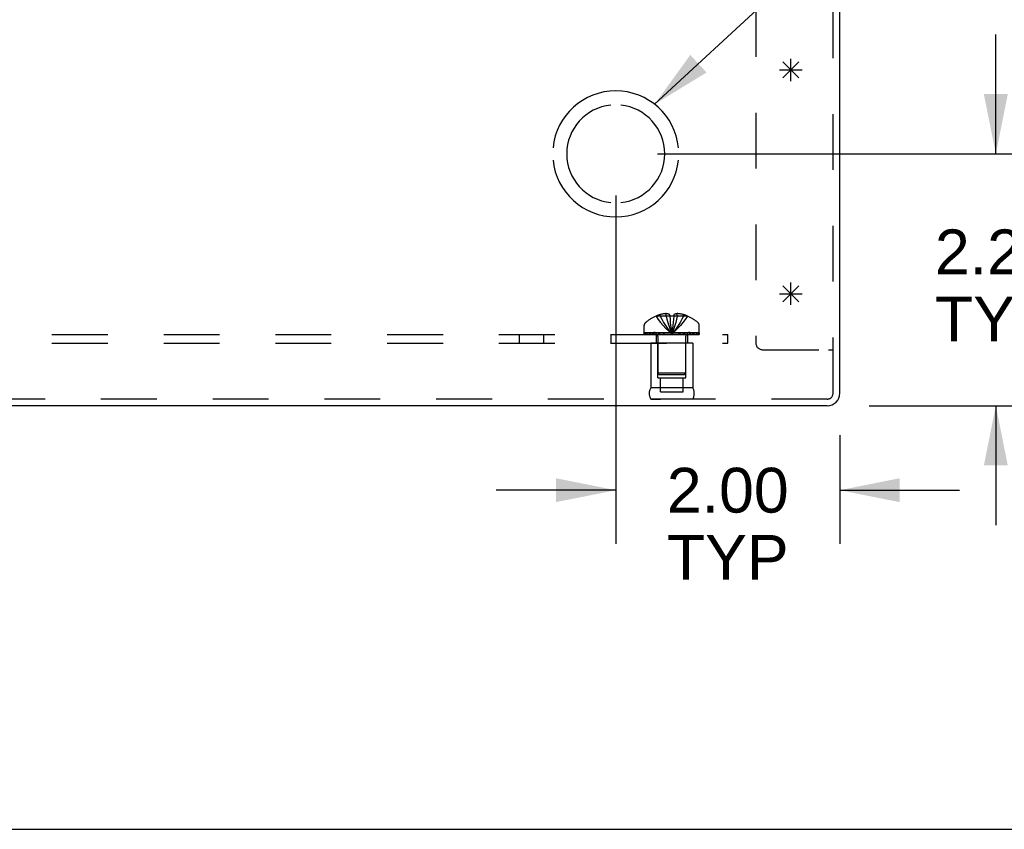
# Model space of a CAD drawing. Header units: inches. Extents: x 0 to 90.7, y 0 to 58.7.
# Tile 3 of 15: x 32 to 40.8, y 0 to 7.2. Entities that reach past the tile are written whole.
import ezdxf

# ---------------------------------------------------------------- set-up
doc = ezdxf.new("R2010")
doc.units = ezdxf.units.IN
doc.header["$LTSCALE"] = 4.986667
doc.header["$MEASUREMENT"] = 0
doc.linetypes.add('HIDDEN', pattern=[0.2, 0.1, -0.1])
doc.layers.get('0').update_dxf_attribs({"linetype": 'CONTINUOUS'})
for name, color, linetype in [('DEFAULT_2', 8, 'HIDDEN'), ('DIMENSIONS', 7, 'CONTINUOUS'), ('OPEN', 7, 'CONTINUOUS'), ('SPOTWELDS', 7, 'CONTINUOUS'), ('SUBPANEL', 7, 'CONTINUOUS')]:
    doc.layers.add(name, color=color, linetype=linetype)
doc.styles.get("Standard").update_dxf_attribs({"font": 'arial.ttf'})
doc.dimstyles.new('DIMSTYLE_1', dxfattribs={"dimtxt": 0.4, "dimasz": 0.533333, "dimexe": 0.09, "dimexo": 0.07, "dimgap": 0.0375, "dimtad": 0, "dimtih": 1, "dimtoh": 1, "dimzin": 4, "dimdsep": 46, "dimtxsty": 'Standard', "dimblk": '_FILLED', "dimblk1": '_FILLED', "dimblk2": '_FILLED', "dimcen": 0.09, "dimadec": 3, "dimazin": 1, "dimtfac": 1, "dimtdec": 3, "dimtofl": 0, "dimtmove": 0, "dimatfit": 3, "dimldrblk": '_FILLED', "dimfxl": 0, "dimtolj": 1, "dimtzin": 4, "dimarcsym": 0})
doc.dimstyles.get("Standard").update_dxf_attribs({"dimtxt": 0.453333, "dimasz": 0.533333, "dimexe": 0.09, "dimexo": 0.07, "dimgap": 0.09, "dimtad": 0, "dimtih": 1, "dimtoh": 1, "dimdec": 3, "dimzin": 4, "dimdsep": 46, "dimtxsty": 'Standard', "dimblk": '_FILLED', "dimblk1": '_FILLED', "dimblk2": '_FILLED', "dimcen": 0.09, "dimadec": 3, "dimazin": 1, "dimtp": 0.001, "dimtm": 0.001, "dimtfac": 1, "dimtdec": 3, "dimtofl": 0, "dimtmove": 0, "dimatfit": 3, "dimldrblk": '_FILLED', "dimfxl": 0, "dimtolj": 1, "dimtzin": 4, "dimarcsym": 0})

# ---------------------------------------------------------------- blocks, each defined once
blk = doc.blocks.new('_FILLED')
at = {"color": 0, "linetype": 'ByBlock'}
blk.add_solid([(0, 0), (-1, 0.2), (-1, -0.2)], dxfattribs=at)
blk = doc.blocks.new('*D20')
at = {"layer": 'DIMENSIONS', "color": 2, "linetype": 'Continuous'}
for p, q in [((40.7497, 6.0333), (40.7497, 7.1)), ((37.7306, 6.0333), (41.2297, 6.0333)), ((39.6186, 3.7833), (41.2297, 3.7833)), ((40.7497, 3.7833), (40.7497, 2.7166))]:
    blk.add_line(p, q, dxfattribs=at)
at = {"layer": 'DIMENSIONS', "color": 2, "linetype": 'Continuous', "xscale": 0.5333333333, "yscale": 0.5333333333, "zscale": 0.5333333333}
for p, rotation in [((40.7497, 6.0333), 270), ((40.7497, 3.7833), 90)]:
    blk.add_blockref('_FILLED', p, dxfattribs=dict(at, rotation=rotation))
at = {"layer": 'DIMENSIONS', "color": 2, "linetype": 'Continuous', "insert": (40.7497, 5.358), "char_height": 0.4, "width": 1.086989, "attachment_point": 2, "line_spacing_factor": 0.9}
blk.add_mtext('2.25\\PTYP', dxfattribs=at)
blk = doc.blocks.new('*D21')
at = {"layer": 'DIMENSIONS', "color": 2, "linetype": 'Continuous'}
for p, q in [((37.3572, 5.66), (37.3572, 2.5491)), ((39.3572, 3.522), (39.3572, 2.5491)), ((37.3572, 3.0291), (36.2906, 3.0291)), ((39.3572, 3.0291), (40.4239, 3.0291))]:
    blk.add_line(p, q, dxfattribs=at)
at = {"layer": 'DIMENSIONS', "color": 2, "linetype": 'Continuous', "xscale": 0.5333333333, "yscale": 0.5333333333, "zscale": 0.5333333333}
blk.add_blockref('_FILLED', (37.3572, 3.0291), dxfattribs=at)
at = {"layer": 'DIMENSIONS', "color": 2, "linetype": 'Continuous', "xscale": 0.5333333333, "yscale": 0.5333333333, "zscale": 0.5333333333, "rotation": 180}
blk.add_blockref('_FILLED', (39.3572, 3.0291), dxfattribs=at)
at = {"layer": 'DIMENSIONS', "color": 2, "linetype": 'Continuous', "insert": (38.3572, 3.2291), "char_height": 0.4, "width": 1.086989, "attachment_point": 2, "line_spacing_factor": 0.9}
blk.add_mtext('2.00\\PTYP', dxfattribs=at)

msp = doc.modelspace()

# ---------------------------------------------------------------- linework, layer by layer
at = {"color": 3, "linetype": 'Continuous'}
for p, q in [((39.3572, 3.8953), (39.3572, 11.0923)), ((39.2452, 3.7833), (19.4692, 3.7833))]:
    msp.add_line(p, q, dxfattribs=at)
at = {"color": 7, "linetype": 'Continuous'}
msp.add_line((0, 0), (90.6667, 0), dxfattribs=at)
at = {"color": 3, "linetype": 'Continuous'}
msp.add_arc((39.2452, 3.8953), 0.112, 270, 360, dxfattribs=at)
at = {"layer": 'DEFAULT_2', "color": 8, "linetype": 'HIDDEN'}
for p, q in [((39.2972, 3.8953), (39.2972, 11.7833)), ((38.6072, 11.3877), (38.6072, 4.3463)), ((37.717, 4.5841), (37.7167, 4.5845)), ((37.7179, 4.5845), (37.717, 4.5841)), ((37.8392, 4.5845), (37.7179, 4.5845)), ((37.7527, 4.5845), (37.7527, 4.5972)), ((37.8076, 4.5845), (37.8076, 4.6063)), ((37.8392, 4.5845), (37.8392, 4.5972)), ((37.8392, 4.5845), (37.8393, 4.5841)), ((37.8752, 4.5845), (37.8727, 4.5552)), ((37.8752, 4.5972), (37.8752, 4.5845)), ((37.9966, 4.5845), (37.8752, 4.5845)), ((37.8752, 4.5845), (37.8752, 4.5841)), ((37.9069, 4.5845), (37.9069, 4.6063)), ((37.9617, 4.5845), (37.9617, 4.5972)), ((37.9975, 4.5841), (37.9966, 4.5845)), ((37.9977, 4.5845), (37.9975, 4.5841)), ((37.6112, 4.4383), (37.6112, 4.4996)), ((37.8727, 4.5555), (37.87, 4.5271)), ((38.1032, 4.4383), (38.1032, 4.4996)), ((37.6112, 4.4383), (38.1032, 4.4383)), ((37.6116, 4.4333), (38.1029, 4.4333)), ((37.6116, 4.4183), (37.6116, 4.4333)), ((37.6116, 4.4183), (38.1029, 4.4183)), ((37.6194, 4.4333), (37.6194, 4.4183)), ((37.6371, 4.4183), (37.6371, 4.4333)), ((37.6584, 4.4183), (37.6584, 4.4333)), ((37.664, 4.4333), (37.664, 4.4183)), ((37.6697, 4.4183), (37.6697, 4.4333)), ((37.6895, 4.4183), (37.6895, 4.4333)), ((37.6989, 4.4183), (37.6989, 4.4333)), ((37.7171, 4.4183), (37.7171, 4.4333)), ((37.7332, 4.4011), (37.7332, 4.0733)), ((37.7404, 4.4333), (37.7404, 4.4183)), ((37.7513, 4.4183), (37.7513, 4.4333)), ((37.7864, 4.4183), (37.7864, 4.4333)), ((37.7906, 4.4183), (37.7906, 4.4333)), ((37.8538, 4.4482), (37.8572, 4.4235)), ((37.8538, 4.4481), (37.8572, 4.4235)), ((37.9239, 4.4183), (37.9239, 4.4333)), ((37.9281, 4.4333), (37.9281, 4.4183)), ((37.9632, 4.4183), (37.9632, 4.4333)), ((37.9741, 4.4183), (37.9741, 4.4333)), ((37.9812, 4.4011), (37.9812, 4.0733)), ((37.9974, 4.4183), (37.9974, 4.4333)), ((38.0156, 4.4333), (38.0156, 4.4183)), ((38.025, 4.4183), (38.025, 4.4333)), ((38.0448, 4.4183), (38.0448, 4.4333)), ((38.0505, 4.4183), (38.0505, 4.4333)), ((38.0561, 4.4183), (38.0561, 4.4333)), ((38.0774, 4.4333), (38.0774, 4.4183)), ((38.0951, 4.4183), (38.0951, 4.4333)), ((38.1029, 4.4333), (38.1029, 4.4183)), ((38.0452, 4.3433), (37.6692, 4.3433)), ((37.6692, 4.3433), (37.6692, 3.9433)), ((37.7322, 4.0313), (37.7322, 4.3433)), ((37.9822, 4.0313), (37.9822, 4.3433)), ((38.0452, 4.3433), (38.0452, 3.9433)), ((38.6702, 4.2833), (39.2573, 4.2833)), ((39.2573, 4.2833), (39.2972, 4.2833)), ((37.9812, 4.0733), (37.7332, 4.0733)), ((37.7432, 4.0633), (37.7332, 4.0733)), ((37.7432, 4.0633), (37.9712, 4.0633)), ((37.9712, 4.0633), (37.9812, 4.0733)), ((37.7322, 4.0313), (37.9822, 4.0313)), ((37.7557, 3.9063), (37.7557, 4.0313)), ((37.9587, 3.9063), (37.9587, 4.0313)), ((38.0452, 3.9433), (37.6692, 3.9433)), ((37.7557, 3.9063), (37.9587, 3.9063)), ((39.2452, 3.8433), (19.4692, 3.8433)), ((38.0452, 3.8435), (37.6692, 3.8435)), ((37.6692, 3.8435), (37.7572, 3.8433)), ((38.0452, 3.8435), (37.9572, 3.8433))]:
    msp.add_line(p, q, dxfattribs=at)
for points in [[(37.717, 4.5841), (37.7367, 4.5552), (37.7578, 4.5271), (37.7804, 4.4999), (37.8046, 4.4736), (37.8302, 4.4481), (37.8572, 4.4235)], [(37.8076, 4.6063), (37.8025, 4.606), (37.7973, 4.6055), (37.7922, 4.605), (37.7869, 4.6043), (37.7816, 4.6035), (37.7761, 4.6025), (37.7706, 4.6015), (37.7648, 4.6002), (37.7589, 4.5988), (37.7527, 4.5972)], [(37.7527, 4.5845), (37.7674, 4.5555), (37.7832, 4.5273), (37.8, 4.5001), (37.818, 4.4737), (37.8371, 4.4482), (37.8572, 4.4235)], [(37.8392, 4.5972), (37.8351, 4.5991), (37.8311, 4.6007), (37.8272, 4.6021), (37.8233, 4.6033), (37.8193, 4.6043), (37.8154, 4.6052), (37.8115, 4.6058), (37.8076, 4.6063)], [(37.8076, 4.5845), (37.8145, 4.5555), (37.822, 4.5273), (37.83, 4.5001), (37.8386, 4.4737), (37.8477, 4.4482), (37.8572, 4.4235)], [(37.8392, 4.5845), (37.8418, 4.5555), (37.8445, 4.5273), (37.8474, 4.5001), (37.8505, 4.4737), (37.8538, 4.4481)], [(37.8752, 4.5841), (37.8692, 4.5843), (37.8633, 4.5845), (37.8572, 4.5845), (37.8512, 4.5845), (37.8453, 4.5843), (37.8393, 4.5841)], [(37.8393, 4.5841), (37.8418, 4.5552), (37.8445, 4.5271), (37.8474, 4.4999), (37.8505, 4.4736)], [(37.9069, 4.5845), (37.9, 4.5555), (37.8925, 4.5273), (37.8844, 4.5001), (37.8759, 4.4737), (37.8668, 4.4482), (37.8572, 4.4235)], [(37.9617, 4.5845), (37.9471, 4.5555), (37.9313, 4.5273), (37.9145, 4.5001), (37.8965, 4.4737), (37.8774, 4.4482), (37.8572, 4.4235)], [(37.9975, 4.5841), (37.9778, 4.5552), (37.9567, 4.5271), (37.934, 4.4999), (37.9099, 4.4736), (37.8843, 4.4481), (37.8572, 4.4235)], [(37.9069, 4.6063), (37.903, 4.6058), (37.8991, 4.6052), (37.8952, 4.6043), (37.8912, 4.6033), (37.8873, 4.6021), (37.8834, 4.6007), (37.8794, 4.5991), (37.8752, 4.5972)], [(37.9617, 4.5972), (37.9556, 4.5988), (37.9497, 4.6002), (37.9439, 4.6015), (37.9384, 4.6025), (37.9329, 4.6035), (37.9276, 4.6043), (37.9223, 4.605), (37.9172, 4.6055), (37.912, 4.606), (37.9069, 4.6063)], [(37.87, 4.5273), (37.8671, 4.4999), (37.864, 4.4736), (37.8607, 4.4481), (37.8572, 4.4235)], [(37.8671, 4.5001), (37.864, 4.4737), (37.8607, 4.4482), (37.8572, 4.4235)]]:
    msp.add_lwpolyline(points, dxfattribs=at)
for centre, radius, start, end in [((37.8572, 4.2563), 0.357, 113.17274, 130.93344), ((37.8572, 4.2563), 0.3566, 107.04066, 113.00172), ((37.8572, 4.2563), 0.3566, 66.99828, 72.95934), ((37.8572, 4.2563), 0.357, 49.06656, 66.82726), ((37.6462, 4.4996), 0.035, 130.93344, 180), ((38.0682, 4.4996), 0.035, 0, 49.06656), ((37.696, 4.4011), 0.0372, 59.9503, 90), ((37.696, 4.4011), 0.0372, 0, 27.53986), ((38.0184, 4.4011), 0.0372, 152.46014, 180), ((38.0184, 4.4011), 0.0372, 90, 120.0497), ((38.6702, 4.3463), 0.063, 180, 270), ((37.7559, 3.8934), 0.1, 150.05079, 209.94921), ((37.9586, 3.8934), 0.1, 330.05079, 29.94921), ((39.2452, 3.8953), 0.052, 270, 360)]:
    msp.add_arc(centre, radius, start, end, dxfattribs=at)
at = {"layer": 'OPEN', "color": 40, "linetype": 'Continuous'}
for radius, start, end in [(0.5625, 5.61122, 174.38878), (0.4375, 95.90372, 264.09628), (0.4375, 275.90372, 84.09628), (0.5625, 185.61122, 354.38878)]:
    msp.add_arc((37.3572, 6.0333), radius, start, end, dxfattribs=at)
at = {"layer": 'SPOTWELDS', "color": 40, "linetype": 'Continuous'}
for p, q in [((38.9197, 6.6833), (38.9197, 6.8833)), ((38.8197, 6.7833), (39.0197, 6.7833)), ((38.849, 6.854), (38.9905, 6.7126)), ((38.849, 6.7126), (38.9905, 6.854)), ((38.849, 4.854), (38.9905, 4.7126)), ((38.849, 4.7126), (38.9905, 4.854)), ((38.9197, 4.6833), (38.9197, 4.8833)), ((38.8197, 4.7833), (39.0197, 4.7833))]:
    msp.add_line(p, q, dxfattribs=at)
at = {"layer": 'SUBPANEL', "color": 8, "linetype": 'HIDDEN'}
for p, q in [((20.3572, 4.4183), (38.3572, 4.4183)), ((36.4982, 4.3433), (36.4982, 4.4183)), ((36.7162, 4.3433), (36.7162, 4.4183)), ((37.3152, 4.3433), (37.3152, 4.4183)), ((37.7167, 4.4183), (37.7167, 4.3433)), ((37.9977, 4.4183), (37.9977, 4.3433)), ((38.3572, 4.3433), (38.3572, 4.4183)), ((20.3572, 4.3433), (38.3572, 4.3433))]:
    msp.add_line(p, q, dxfattribs=at)

# ---------------------------------------------------------------- dimensions: what is measured, and where the dimension line sits
at = {"layer": 'DIMENSIONS', "color": 2, "linetype": 'Continuous'}
for base, p1, p2, angle, picture, middle in [((40.7497, 6.0333), (39.5486, 3.7833), (37.6606, 6.0333), 90, '*D20', (40.7497, 4.858)), ((37.3572, 3.0291), (39.3572, 3.592), (37.3572, 5.73), 180, '*D21', (38.3572, 2.7291))]:
    dim = msp.add_linear_dim(base=base, p1=p1, p2=p2, angle=angle, text='<>\\PTYP', dimstyle='DIMSTYLE_1', dxfattribs=at)
    dim.commit()
    dim.dimension.update_dxf_attribs({"geometry": picture, "text_midpoint": middle, "dimtype": 160})

# ---------------------------------------------------------------- leaders
at = {"layer": 'DIMENSIONS', "color": 2, "linetype": 'Continuous', "annotation_type": 0, "has_hookline": 1, "hookline_direction": 1, "text_width": 11.5602}
msp.add_leader([(37.704, 6.4762), (40.2799, 8.8613), (40.7391, 8.8613)], dimstyle='Standard', override={"dimtad": 0}, dxfattribs=at)

doc.saveas('drawing.dxf')
